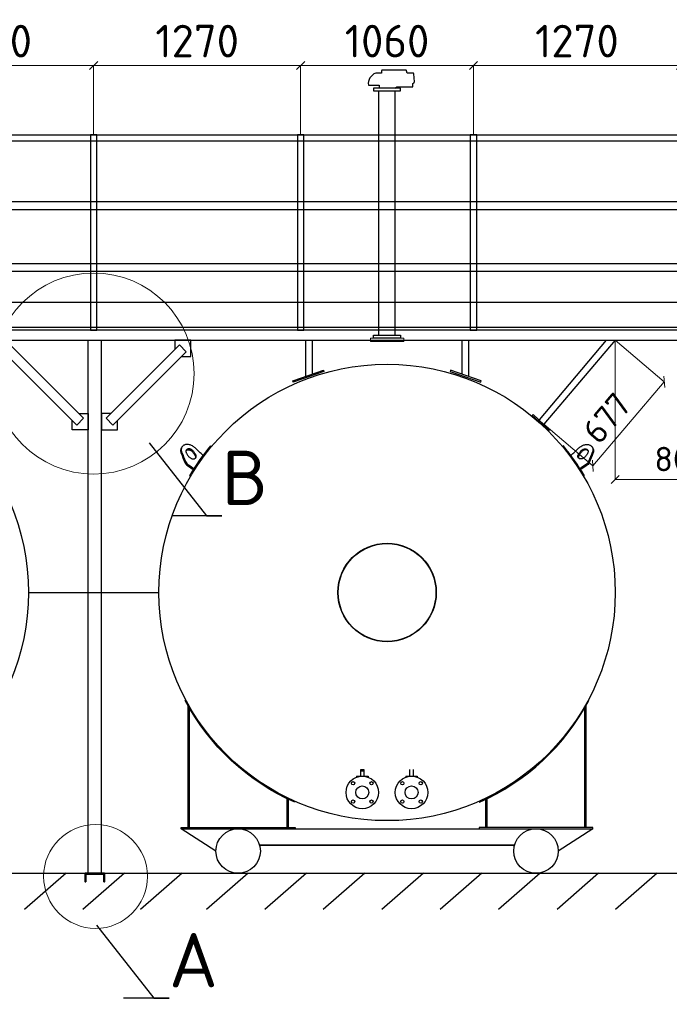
# Model space of a CAD drawing. Header units: millimetres. Extents: x -34827 to 118056, y 11959 to 116489.
# Tile 91 of 105: x 76955 to 80941, y 82444 to 88484. Entities that reach past the tile are written whole.
import ezdxf
from ezdxf import colors
from ezdxf.entities.mleader import LeaderData, LeaderLine
from ezdxf.math import Vec2, Vec3

# ---------------------------------------------------------------- set-up
doc = ezdxf.new("R2010")
doc.units = ezdxf.units.MM
doc.linetypes.add('K5LT32775', pattern=[0])
doc.layers.add('SV-DIM-MECH', color=7, linetype='Continuous')
doc.layers.add('Резервуар', color=7, linetype='Continuous')
doc.layers.add('Размеры', color=7, linetype='Continuous', lineweight=15)
doc.styles.get("Standard").update_dxf_attribs({"font": 'isocpeur.ttf'})
doc.styles.add('Геннадий 1000', font='isocpeur.ttf', dxfattribs={"height": 300})
doc.dimstyles.new('Размер 1000', dxfattribs={"dimtxt": 300, "dimasz": 50, "dimexe": 0.18, "dimexo": 0.0625, "dimgap": 50, "dimtad": 1, "dimdec": 0, "dimrnd": 1, "dimzin": 0, "dimdsep": 46, "dimtxsty": 'Standard', "dimblk": 'OBLIQUE', "dimcen": -0.09, "dimclrd": 5, "dimclre": 5, "dimclrt": 5, "dimadec": 0, "dimazin": 0, "dimtfac": 1, "dimtdec": 0, "dimtofl": 0, "dimtmove": 0, "dimatfit": 3, "dimldrblk": 'OBLIQUE', "dimfxl": 1, "dimtolj": 1, "dimtzin": 0, "dimlwd": 13, "dimlwe": 13, "dimarcsym": 0})

# ---------------------------------------------------------------- blocks, each defined once
blk = doc.blocks.new('_Oblique')
at = {"color": 0, "linetype": 'ByBlock', "lineweight": -2}
blk.add_line((-0.5, -0.5), (0.5, 0.5), dxfattribs=at)
blk = doc.blocks.new('*D231')
at = {"layer": 'Defpoints', "color": 0, "transparency": 16777216}
for p in [(79739.17444772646, 88203.19527927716), (78679.17444772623, 87778.85125811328), (79739.17444772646, 87778.85125811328)]:
    blk.add_point(p, dxfattribs=at)
at = {"layer": 'SV-DIM-MECH', "color": 5, "lineweight": 13, "transparency": 16777216}
for p, q in [((78679.17444772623, 87778.91375811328), (78679.17444772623, 88203.37527927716)), ((78679.17444772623, 88203.19527927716), (79739.17444772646, 88203.19527927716)), ((79739.17444772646, 87778.91375811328), (79739.17444772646, 88203.37527927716))]:
    blk.add_line(p, q, dxfattribs=at)
at = {"layer": 'SV-DIM-MECH', "color": 5, "lineweight": 13, "transparency": 16777216, "xscale": 50, "yscale": 50, "zscale": 50, "rotation": 180}
blk.add_blockref('_Oblique', (78679.17444772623, 88203.19527927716), dxfattribs=at)
at = {"layer": 'SV-DIM-MECH', "color": 5, "lineweight": 13, "transparency": 16777216, "xscale": 50, "yscale": 50, "zscale": 50}
blk.add_blockref('_Oblique', (79739.17444772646, 88203.19527927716), dxfattribs=at)
at = {"layer": 'SV-DIM-MECH', "color": 5, "transparency": 16777216, "insert": (79209.17444772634, 88353.19527927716), "char_height": 200, "attachment_point": 5}
blk.add_mtext('\\A1;1060', dxfattribs=at)
blk = doc.blocks.new('*D152')
at = {"layer": 'Defpoints', "color": 0, "transparency": 16777216}
for p in [(77409.17444772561, 88203.19527927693), (76139.1744477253, 87778.85125811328), (77409.17444772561, 87778.85125811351)]:
    blk.add_point(p, dxfattribs=at)
at = {"layer": 'SV-DIM-MECH', "color": 5, "lineweight": 13, "transparency": 16777216}
for p, q in [((76139.1744477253, 87778.91375811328), (76139.1744477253, 88203.37527927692)), ((76139.1744477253, 88203.19527927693), (77409.17444772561, 88203.19527927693)), ((77409.17444772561, 87778.91375811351), (77409.17444772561, 88203.37527927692))]:
    blk.add_line(p, q, dxfattribs=at)
at = {"layer": 'SV-DIM-MECH', "color": 5, "lineweight": 13, "transparency": 16777216, "xscale": 50, "yscale": 50, "zscale": 50, "rotation": 180}
blk.add_blockref('_Oblique', (76139.1744477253, 88203.19527927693), dxfattribs=at)
at = {"layer": 'SV-DIM-MECH', "color": 5, "lineweight": 13, "transparency": 16777216, "xscale": 50, "yscale": 50, "zscale": 50}
blk.add_blockref('_Oblique', (77409.17444772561, 88203.19527927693), dxfattribs=at)
at = {"layer": 'SV-DIM-MECH', "color": 5, "transparency": 16777216, "insert": (76774.17444772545, 88353.19527927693), "char_height": 200, "attachment_point": 5}
blk.add_mtext('\\A1;1270', dxfattribs=at)
blk = doc.blocks.new('*D153')
at = {"layer": 'Defpoints', "color": 0, "transparency": 16777216}
for p in [(78679.17444772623, 88203.19527927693), (77409.17444772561, 87778.85125811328), (78679.17444772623, 87778.85125811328)]:
    blk.add_point(p, dxfattribs=at)
at = {"layer": 'SV-DIM-MECH', "color": 5, "lineweight": 13, "transparency": 16777216}
for p, q in [((77409.17444772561, 87778.91375811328), (77409.17444772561, 88203.37527927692)), ((77409.17444772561, 88203.19527927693), (78679.17444772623, 88203.19527927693)), ((78679.17444772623, 87778.91375811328), (78679.17444772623, 88203.37527927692))]:
    blk.add_line(p, q, dxfattribs=at)
at = {"layer": 'SV-DIM-MECH', "color": 5, "lineweight": 13, "transparency": 16777216, "xscale": 50, "yscale": 50, "zscale": 50, "rotation": 180}
blk.add_blockref('_Oblique', (77409.17444772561, 88203.19527927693), dxfattribs=at)
at = {"layer": 'SV-DIM-MECH', "color": 5, "lineweight": 13, "transparency": 16777216, "xscale": 50, "yscale": 50, "zscale": 50}
blk.add_blockref('_Oblique', (78679.17444772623, 88203.19527927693), dxfattribs=at)
at = {"layer": 'SV-DIM-MECH', "color": 5, "transparency": 16777216, "insert": (78044.17444772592, 88353.19527927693), "char_height": 200, "attachment_point": 5}
blk.add_mtext('\\A1;1270', dxfattribs=at)
blk = doc.blocks.new('*D154')
at = {"layer": 'Defpoints', "color": 0, "transparency": 16777216}
for p in [(81009.17444772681, 88203.19527927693), (79739.17444772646, 87778.85125811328), (81009.17444772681, 87778.85125811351)]:
    blk.add_point(p, dxfattribs=at)
at = {"layer": 'SV-DIM-MECH', "color": 5, "lineweight": 13, "transparency": 16777216}
for p, q in [((79739.17444772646, 87778.91375811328), (79739.17444772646, 88203.37527927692)), ((79739.17444772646, 88203.19527927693), (81009.17444772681, 88203.19527927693)), ((81009.17444772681, 87778.91375811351), (81009.17444772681, 88203.37527927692))]:
    blk.add_line(p, q, dxfattribs=at)
at = {"layer": 'SV-DIM-MECH', "color": 5, "lineweight": 13, "transparency": 16777216, "xscale": 50, "yscale": 50, "zscale": 50, "rotation": 180}
blk.add_blockref('_Oblique', (79739.17444772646, 88203.19527927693), dxfattribs=at)
at = {"layer": 'SV-DIM-MECH', "color": 5, "lineweight": 13, "transparency": 16777216, "xscale": 50, "yscale": 50, "zscale": 50}
blk.add_blockref('_Oblique', (81009.17444772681, 88203.19527927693), dxfattribs=at)
at = {"layer": 'SV-DIM-MECH', "color": 5, "transparency": 16777216, "insert": (80374.17444772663, 88353.19527927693), "char_height": 200, "attachment_point": 5}
blk.add_mtext('\\A1;1270', dxfattribs=at)
blk = doc.blocks.new('_None')
blk = doc.blocks.new('*D232')
at = {"layer": 'Defpoints', "color": 0, "transparency": 16777216}
for p in [(80609.17444772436, 86518.85125811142), (80910.11059855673, 86263.38056274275), (80170.93751764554, 86002.6224409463)]:
    blk.add_point(p, dxfattribs=at)
at = {"layer": 'SV-DIM-MECH', "color": 5, "lineweight": 13, "transparency": 16777216}
for p, q in [((80609.22209431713, 86518.81080996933), (80910.2478207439, 86263.26407209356)), ((80471.8736684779, 85747.15174557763), (80910.11059855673, 86263.38056274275)), ((80170.9851642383, 86002.58199280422), (80472.01089066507, 85747.03525492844))]:
    blk.add_line(p, q, dxfattribs=at)
at = {"layer": 'SV-DIM-MECH', "color": 5, "lineweight": 13, "transparency": 16777216, "xscale": 50, "yscale": 50, "zscale": 50}
for p, rotation in [((80910.11059855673, 86263.38056274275), 49.67140919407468), ((80471.8736684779, 85747.15174557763), 229.6714091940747)]:
    blk.add_blockref('_Oblique', p, dxfattribs=dict(at, rotation=rotation))
at = {"layer": 'SV-DIM-MECH', "color": 5, "transparency": 16777216, "insert": (80556.91902914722, 86040.48095815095), "char_height": 150, "attachment_point": 5, "rotation": 49.671409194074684}
blk.add_mtext('\\A1;677', dxfattribs=at)
blk = doc.blocks.new('*D233')
at = {"layer": 'Defpoints', "color": 0, "transparency": 16777216}
for p in [(80609.17444772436, 86518.85125811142), (81409.1744477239, 86518.85125811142), (81409.1744477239, 85663.98005041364)]:
    blk.add_point(p, dxfattribs=at)
at = {"layer": 'SV-DIM-MECH', "color": 5, "lineweight": 13, "transparency": 16777216}
for p, q in [((80609.17444772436, 86518.78875811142), (80609.17444772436, 85663.80005041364)), ((81409.1744477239, 86518.78875811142), (81409.1744477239, 85663.80005041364)), ((80609.17444772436, 85663.98005041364), (81409.1744477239, 85663.98005041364))]:
    blk.add_line(p, q, dxfattribs=at)
at = {"layer": 'SV-DIM-MECH', "color": 5, "lineweight": 13, "transparency": 16777216, "xscale": 50, "yscale": 50, "zscale": 50, "rotation": 180}
blk.add_blockref('_Oblique', (80609.17444772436, 85663.98005041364), dxfattribs=at)
at = {"layer": 'SV-DIM-MECH', "color": 5, "lineweight": 13, "transparency": 16777216, "xscale": 50, "yscale": 50, "zscale": 50}
blk.add_blockref('_Oblique', (81409.1744477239, 85663.98005041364), dxfattribs=at)
at = {"layer": 'SV-DIM-MECH', "color": 5, "transparency": 16777216, "insert": (81009.17444772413, 85788.98005041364), "char_height": 150, "attachment_point": 5}
blk.add_mtext('\\A1;800', dxfattribs=at)

msp = doc.modelspace()

# ---------------------------------------------------------------- linework, layer by layer
at = {"color": 6}
for p, q in [((79159.17444446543, 86548.3852601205), (79159.17444446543, 88048.3852601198)), ((79259.17444446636, 86548.3852601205), (79259.17444446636, 88048.3852601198))]:
    msp.add_line(p, q, dxfattribs=at)
at = {"lineweight": 30}
for p, q in [((77376.3696465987, 83247.85125810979), (77376.3696465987, 86518.85125811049)), ((77456.36964659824, 83247.85125810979), (77456.36964659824, 86518.85125811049)), ((80552.605905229, 86518.85125811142), (80141.5475936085, 86029.80105940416)), ((80609.1744477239, 86518.85125811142), (80170.93751764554, 86002.62244094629)), ((80100.0464292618, 86057.35062995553), (80201.18633177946, 85963.82052018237)), ((80100.27460914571, 86057.13961838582), (80105.90078425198, 86062.76579349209)), ((80105.67260436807, 86062.9768050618), (80206.81250688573, 85969.44669528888)), ((80201.18633177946, 85963.82052018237), (80206.81250688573, 85969.44669528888))]:
    msp.add_line(p, q, dxfattribs=at)
msp.add_line((77009.17444772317, 84970.86267038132), (77809.17444772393, 84970.86267038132))
at = {"color": 6, "linetype": 'K5LT32775'}
msp.add_lwpolyline([(79256.95512782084, 88065.05192678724), (79268.78906828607, 88072.44814020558), (79367.50596680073, 88072.44814020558), (79367.50596680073, 88092.51696193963), (79373.02301053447, 88097.72750368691), (79375.654881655, 88100.21315995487, 0.2294751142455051), (79377.07332698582, 88103.94956590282), (79372.75761933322, 88152.68828274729, 0.3885762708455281), (79368.19214933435, 88156.86735361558), (79367.78630510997, 88156.86735361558), (79333.44322183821, 88156.86735361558), (79329.31262961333, 88171.02938315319), (79328.9383240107, 88172.31271656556, 0.333333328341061), (79324.53832403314, 88175.61271648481), (79180.25307379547, 88175.61271648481, 0.414213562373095), (79175.66974046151, 88171.02938315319), (79175.66974046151, 88156.86735361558), (79139.74112589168, 88156.86735361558, 0.3446318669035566), (79094.67849453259, 88082.21135077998), (79161.39376111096, 88082.21135077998), (79161.39376111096, 88065.05192678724)], format="xyb", dxfattribs=at)
at = {"color": 6}
for points in [[(79125.84111113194, 88048.3852601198), (79292.50777779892, 88048.3852601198), (79292.50777779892, 88065.05192678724), (79125.84111113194, 88065.05192678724)], [(79125.84111113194, 86548.3852601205), (79292.50777779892, 86548.3852601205), (79292.50777779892, 86531.71859345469), (79125.84111113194, 86531.71859345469)]]:
    msp.add_lwpolyline(points, close=True, dxfattribs=at)
at = {"lineweight": 30}
for points in [[(69549.17444772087, 87778.85125810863), (85309.17444772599, 87778.85125810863)], [(79360.35133787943, 87778.85125811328), (79460.35133787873, 87778.85125811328)], [(85309.17444772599, 87738.85125811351), (69549.17444772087, 87738.85125811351)], [(79460.35133787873, 87738.85125811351), (79360.35133787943, 87738.85125811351)], [(69549.17444772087, 87368.85125811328), (85309.17444772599, 87368.85125811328)], [(79360.35133787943, 87368.85125811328), (79460.35133787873, 87368.85125811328)], [(85309.17444772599, 87318.85125811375), (69549.17444772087, 87318.85125811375)], [(79460.35133787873, 87318.85125811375), (79360.35133787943, 87318.85125811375)], [(69549.17444772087, 86988.85125811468), (85309.17444772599, 86988.85125811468)], [(79360.35133787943, 86988.85125811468), (79460.35133787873, 86988.85125811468)], [(85309.17444772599, 86938.85125811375), (69549.17444772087, 86938.85125811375)], [(79460.35133787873, 86938.85125811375), (79360.35133787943, 86938.85125811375)], [(85309.17444772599, 86748.85125811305), (69549.17444772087, 86748.85125811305), (69549.17444772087, 86598.85125811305), (85309.17444772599, 86598.85125811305)], [(85309.17444772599, 86578.85125811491), (69509.17444772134, 86578.85125811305), (69509.17444772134, 86518.85125811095), (85309.17444772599, 86518.85125811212)], [(77240.00458590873, 83247.85125811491), (76984.49592024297, 83026.79251186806)], [(77598.43784556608, 83247.85125811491), (77342.92917990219, 83026.79251186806)], [(77952.51469594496, 83247.85125811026), (77697.00603027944, 83026.79251186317)], [(78356.87110521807, 83247.85125811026), (78101.36243955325, 83026.79251186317)], [(78715.30436487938, 83247.85125811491), (78459.7956992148, 83026.79251186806)], [(79073.73762453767, 83247.85125811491), (78818.22895887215, 83026.79251186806)], [(79432.17088418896, 83247.85125811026), (79176.66221852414, 83026.79251186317)], [(79790.60414384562, 83247.85125811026), (79535.0954781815, 83026.79251186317)], [(80149.0374035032, 83247.85125811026), (79893.52873783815, 83026.79251186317)], [(80507.47066315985, 83247.85125811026), (80251.96199749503, 83026.79251186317)], [(80865.90392282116, 83247.85125811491), (80610.39525715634, 83026.79251186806)]]:
    msp.add_lwpolyline(points, dxfattribs=at)
for points in [[(77389.17444772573, 87778.85125811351), (77389.17444772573, 86578.85125811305), (77429.1744477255, 86578.85125811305), (77429.1744477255, 87778.85125811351)], [(78659.17444772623, 87778.85125811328), (78659.17444772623, 86578.85125811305), (78699.17444772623, 86578.85125811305), (78699.17444772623, 87778.85125811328)], [(79719.17444772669, 87778.85125811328), (79719.17444772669, 86578.85125811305), (79759.17444772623, 86578.85125811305), (79759.17444772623, 87778.85125811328)]]:
    msp.add_lwpolyline(points, close=True, dxfattribs=at)
at = {"color": 6}
msp.add_lwpolyline([(79109.17444772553, 86516.73999097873), (79109.17444772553, 86510.74854998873)], dxfattribs=at)
at = {"lineweight": 35}
msp.add_lwpolyline([(77362.36964659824, 83243.35125811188), (77471.86964659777, 83243.35125811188), (77471.86964659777, 83243.35125811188), (77471.86964659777, 83195.85125811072), (77476.3696465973, 83195.85125811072), (77476.3696465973, 83247.85125810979), (77416.36964659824, 83247.85125810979), (77356.36964659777, 83247.85125810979), (77356.36964659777, 83195.85125811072), (77360.86964659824, 83195.85125811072), (77360.86964659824, 83243.35125811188), (77360.86964659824, 83243.35125811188), (77470.36964659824, 83243.35125811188)], dxfattribs=at)
at = {"layer": 'Размеры', "lineweight": 30}
for points in [[(77948.7743757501, 86418.82958039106), (78006.3479688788, 86418.82958039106), (78006.3479688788, 86518.82958039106), (77906.3479688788, 86518.82958039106), (77906.3479688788, 86461.25598726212)], [(77318.79605346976, 86068.85125811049), (77376.3696465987, 86068.85125811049), (77376.3696465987, 85968.85125811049), (77276.3696465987, 85968.85125811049), (77276.3696465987, 86026.42485123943)], [(77513.9432397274, 86068.85125811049), (77456.3696465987, 86068.85125811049), (77456.3696465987, 85968.85125811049), (77556.3696465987, 85968.85125811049), (77556.3696465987, 86026.42485123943)]]:
    msp.add_lwpolyline(points, dxfattribs=at)
for points in [[(76855.15644316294, 86447.63805467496), (77305.15644316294, 85997.63805467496), (77347.582850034, 86040.06446154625), (76897.582850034, 86490.06446154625)], [(77977.582850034, 86447.63805467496), (77527.582850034, 85997.63805467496), (77485.15644316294, 86040.06446154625), (77935.15644316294, 86490.06446154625)]]:
    msp.add_lwpolyline(points, close=True, dxfattribs=at)
at = {"layer": 'Размеры'}
for centre, radius in [((77409.17444772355, 86313.46306152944), 616.4749448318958), ((77421.00633320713, 83228.69548139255), 318.6841159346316)]:
    msp.add_circle(centre, radius, dxfattribs=at)
at = {"layer": 'Резервуар', "color": 6, "linetype": 'K5LT32775', "lineweight": 20}
for p, q in [((79311.52822803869, 86531.71859345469), (79106.82066089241, 86531.71859345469)), ((79106.82066089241, 86516.73999097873), (79106.82066089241, 86531.71859345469)), ((79311.52822803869, 86516.73999097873), (79106.82066089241, 86516.73999097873)), ((79106.82066089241, 86510.74854998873), (79311.52822803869, 86510.74854998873)), ((79106.82066089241, 86510.74854998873), (79106.82066089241, 86508.85125811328)), ((79132.28428509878, 86516.73999097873), (79135.28000559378, 86513.74427048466)), ((79132.28428509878, 86510.74854998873), (79135.28000559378, 86513.74427048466)), ((79135.28000559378, 86513.74427048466), (79283.06888333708, 86513.74427048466)), ((79286.06460383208, 86516.73999097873), (79283.06888333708, 86513.74427048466)), ((79286.06460383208, 86510.74854998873), (79283.06888333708, 86513.74427048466)), ((79311.52822803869, 86516.73999097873), (79311.52822803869, 86531.71859345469)), ((79311.52822803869, 86510.74854998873), (79311.52822803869, 86508.85125811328))]:
    msp.add_line(p, q, dxfattribs=at)
at = {"layer": 'Резервуар', "color": 6, "linetype": 'K5LT32775', "lineweight": 30}
for p, q in [((77987.91909822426, 84276.57817681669), (77987.91909822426, 83528.83984584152)), ((77995.90768595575, 84262.62973166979), (77995.90768595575, 83528.83984584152)), ((78595.0517658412, 83706.07904022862), (78595.0517658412, 83528.83984584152)), ((78603.04035357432, 83702.22978676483), (78603.04035357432, 83528.83984584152)), ((79815.30854187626, 83528.83984584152), (79815.30854187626, 83702.22978676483)), ((79823.29712960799, 83528.83984584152), (79823.29712960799, 83706.07904022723))]:
    msp.add_line(p, q, dxfattribs=at)
at = {"layer": 'Резервуар', "color": 6}
for p, q in [((79022.45160540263, 83844.3599564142), (79092.35174805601, 83844.3599564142)), ((79022.45160540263, 83844.3599564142), (79022.45160540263, 83837.90605409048)), ((79092.35174805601, 83844.3599564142), (79092.35174805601, 83837.90605409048)), ((79324.53852198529, 83844.3599564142), (79394.43866463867, 83844.3599564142)), ((79324.53852198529, 83844.3599564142), (79324.53852198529, 83837.90605409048)), ((79394.43866463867, 83844.3599564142), (79394.43866463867, 83837.90605409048))]:
    msp.add_line(p, q, dxfattribs=at)
at = {"layer": 'Резервуар', "color": 6, "lineweight": 30}
for p, q in [((79047.41594206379, 83844.3599564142), (79047.41594206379, 83884.3599564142)), ((79047.41594206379, 83884.3599564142), (79067.41594206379, 83884.3599564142)), ((79047.41594206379, 83876.3599564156), (79067.41594206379, 83876.3599564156)), ((79067.41594206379, 83884.3599564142), (79067.41594206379, 83844.3599564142)), ((79349.50285864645, 83844.3599564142), (79349.50285864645, 83884.3599564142)), ((79369.50285864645, 83884.3599564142), (79369.50285864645, 83844.3599564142))]:
    msp.add_line(p, q, dxfattribs=at)
at = {"layer": 'Резервуар', "lineweight": 30}
msp.add_line((68320.73983482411, 83247.85125811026), (86175.44490890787, 83247.85125811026), dxfattribs=at)
for points in [[(78709.88771448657, 86518.85125811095), (78709.88771448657, 86296.19999332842)], [(78749.83065314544, 86518.85125811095), (78749.83065314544, 86310.12118642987)], [(79668.51824230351, 86518.85125811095), (79668.51824230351, 86310.12118642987)], [(79708.46118096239, 86518.85125811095), (79708.46118096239, 86296.19999332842)], [(78633.8724892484, 86261.26799966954), (78630.71571285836, 86268.60641208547), (78819.30454826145, 86334.33471557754), (78821.39283266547, 86326.62390484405), (78633.8724892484, 86261.26799966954)], [(79784.47640620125, 86261.26799966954), (79787.63318259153, 86268.60641208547), (79599.0443471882, 86334.33471557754), (79596.95606278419, 86326.62390484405), (79784.47640620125, 86261.26799966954)]]:
    msp.add_lwpolyline(points, dxfattribs=at)
at = {"layer": 'Резервуар', "color": 6}
for points in [[(78003.93252046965, 85683.17713519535), (77998.39826436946, 85686.44795625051, -0.03552760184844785), (78127.23274144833, 85869.50594960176), (78132.20978510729, 85865.37209765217)], [(80414.41636846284, 85683.17713519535), (80419.95062456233, 85686.44795625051, 0.03552760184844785), (80291.11614748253, 85869.50594960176), (80286.13910382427, 85865.37209765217)], [(78644.88703057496, 83689.62119788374), (78642.46865593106, 83684.13016300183, -0.1685574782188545), (77970.16452250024, 84308.9865830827), (77974.32961534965, 84311.19742197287), (77970.16452250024, 84308.9865830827)], [(79773.4618648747, 83689.62119788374), (79775.88023951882, 83684.13016300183, 0.1685574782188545), (80448.18437294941, 84308.9865830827), (80444.01928009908, 84311.19742197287), (80448.18437294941, 84308.9865830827)]]:
    msp.add_lwpolyline(points, format="xyb", dxfattribs=at)
at = {"layer": 'Резервуар', "color": 6, "linetype": 'K5LT32775', "lineweight": 30}
for points in [[(80422.4412094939, 83528.83984584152), (80422.4412094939, 83756.20333712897), (80422.4412094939, 84262.62973166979)], [(80430.42979722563, 83528.83984584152), (80430.42979722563, 83749.71651708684), (80430.42979722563, 84276.57817681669)], [(77945.97901263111, 83520.85125811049), (77945.97901263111, 83528.83984584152), (78644.98043916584, 83528.83984584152), (78644.98043916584, 83520.85125811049)], [(80472.36988281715, 83520.85125811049), (80472.36988281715, 83528.83984584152), (79773.36845628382, 83528.83984584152), (79773.36845628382, 83520.85125811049)]]:
    msp.add_lwpolyline(points, dxfattribs=at)
at = {"layer": 'Резервуар', "color": 6, "lineweight": 30}
for points in [[(78158.9800985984, 83384.67023593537), (78158.9800985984, 83384.67023593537), (77945.97901263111, 83520.85125811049), (80472.36988281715, 83520.85125811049), (80259.36879685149, 83384.67023593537), (80259.36879685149, 83384.67023593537)], [(78427.21835023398, 83420.79918963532), (78427.21835023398, 83420.79918963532), (79991.32526704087, 83420.79918963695), (79991.32526704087, 83420.79918963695), (78427.21835023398, 83420.79918963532)]]:
    msp.add_lwpolyline(points, dxfattribs=at)
for centre, radius in [((75609.17444772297, 84970.86267038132), 1400.000000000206), ((79209.17444772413, 84970.86267038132), 1400.000000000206), ((79209.17444772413, 84970.86267038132), 300.0000000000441), ((79057.40167672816, 83744.21244430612), 100.0000000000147), ((79359.48859331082, 83744.21244430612), 100.0000000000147), ((79000.91383115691, 83800.70028987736), 10.00000000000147), ((79057.40167672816, 83744.21244430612), 40.00000000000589), ((79113.88952230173, 83800.70028987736), 10.00000000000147), ((79303.00074773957, 83800.70028987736), 10.00000000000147), ((79359.48859331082, 83744.21244430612), 40.00000000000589), ((79415.97643888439, 83800.70028987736), 10.00000000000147), ((79000.91383115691, 83687.72459873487), 10.00000000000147), ((79113.88952230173, 83687.72459873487), 10.00000000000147), ((79303.00074773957, 83687.72459873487), 10.00000000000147), ((79415.97643888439, 83687.72459873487), 10.00000000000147), ((78295.67444772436, 83384.35125811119), 136.5000000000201), ((80122.86916955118, 83384.35125810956), 136.5000000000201)]:
    msp.add_circle(centre, radius, dxfattribs=at)
at = {"layer": 'Резервуар', "color": 6}
msp.add_circle((79209.17444772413, 84970.86267038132), 302.0000000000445, dxfattribs=at)
for points, knots in [([(77948.80684742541, 85859.22614794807), (77948.27359140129, 85858.74565494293), (77947.02073008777, 85857.61675799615), (77945.12942526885, 85853.871744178), (77942.9294741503, 85848.27593589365), (77942.17447349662, 85840.4680598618), (77943.02713739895, 85832.2561068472), (77944.90823781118, 85826.9394464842), (77945.8787439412, 85824.19645017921), (77953.39767576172, 85805.742068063), (77960.91660758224, 85787.28768594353), (77968.43553940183, 85768.83330382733), (77970.77688257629, 85764.45553487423), (77975.46331981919, 85755.69298367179), (77983.43405582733, 85749.75856063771), (77987.42261360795, 85746.78897424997), (77999.49710199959, 85738.89133583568), (78011.57159039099, 85730.99369742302), (78021.89930037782, 85724.23858561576)], [0, 0, 0, 0, 0.02137420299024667, 0.05021773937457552, 0.1241548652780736, 0.2011757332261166, 0.2828193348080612, 0.3698346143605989, 0.3698346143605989, 0.3698346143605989, 1.369834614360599, 1.369834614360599, 1.369834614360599, 1.516792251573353, 1.663985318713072, 1.663985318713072, 1.663985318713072, 2.663985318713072, 2.663985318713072, 2.663985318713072, 2.663985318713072]), ([(78081.45071459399, 85810.59378840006), (78064.5456582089, 85826.52380752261), (78048.246437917, 85842.00559256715), (78031.9472176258, 85857.48737761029), (78029.2950177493, 85859.79866475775), (78024.04553196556, 85864.37338370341), (78015.18585200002, 85869.81922616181), (78005.94406563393, 85874.08366207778), (77996.45079057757, 85876.98602233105), (77987.02939864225, 85878.45473491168), (77977.97119927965, 85878.43038351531), (77969.5635658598, 85876.902900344), (77962.07762484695, 85873.8980769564), (77955.77512317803, 85869.49148750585), (77951.87188905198, 85864.93905077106), (77948.90990356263, 85859.86602810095), (77946.83397758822, 85854.16473969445), (77946.0352693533, 85846.3940358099), (77946.90043053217, 85838.17145419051), (77948.77974906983, 85832.85630926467), (77949.74933588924, 85830.11409481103), (77957.26826770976, 85811.65971269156), (77964.78719953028, 85793.20533057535), (77972.30613134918, 85774.75094845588), (77974.64747452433, 85770.37317950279), (77979.33391176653, 85761.61062829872), (77987.3046477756, 85755.6762052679), (77991.29320555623, 85752.70661887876), (78003.36769394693, 85744.8089804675), (78015.44218233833, 85736.91134205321), (78025.731211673, 85730.18153034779)], [0, 0, 0, 0, 1, 1, 1, 1.105385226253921, 1.208588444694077, 1.310678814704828, 1.410065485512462, 1.505394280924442, 1.595698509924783, 1.680556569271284, 1.760242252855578, 1.835822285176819, 1.909112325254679, 1.937955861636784, 2.011892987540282, 2.088913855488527, 2.170557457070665, 2.257572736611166, 2.257572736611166, 2.257572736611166, 3.257572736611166, 3.257572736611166, 3.257572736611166, 3.404530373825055, 3.551723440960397, 3.551723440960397, 3.551723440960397, 4.551723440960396, 4.551723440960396, 4.551723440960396, 4.551723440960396]), ([(80336.89817433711, 85810.59378840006), (80353.8032307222, 85826.52380752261), (80370.1024510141, 85842.00559256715), (80386.4016713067, 85857.48737761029), (80389.05387118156, 85859.79866475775), (80394.3033569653, 85864.37338370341), (80403.16303693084, 85869.81922616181), (80412.40482329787, 85874.08366207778), (80421.89809835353, 85876.98602233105), (80431.31949028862, 85878.45473491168), (80440.37768964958, 85878.43038351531), (80448.78532307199, 85876.902900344), (80456.27126408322, 85873.8980769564), (80462.57376575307, 85869.49148750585), (80466.47699988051, 85864.93905077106), (80469.43898536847, 85859.86602810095), (80471.51491134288, 85854.16473969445), (80472.31361957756, 85846.3940358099), (80471.44845839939, 85838.17145419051), (80469.56913986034, 85832.85630926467), (80468.59955304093, 85830.11409481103), (80461.0806212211, 85811.65971269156), (80453.56168940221, 85793.20533057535), (80446.04275758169, 85774.75094845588), (80443.7014144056, 85770.37317950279), (80439.01497716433, 85761.61062829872), (80431.0442411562, 85755.6762052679), (80427.0556833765, 85752.70661887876), (80414.98119498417, 85744.8089804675), (80402.90670659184, 85736.91134205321), (80392.6176772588, 85730.18153034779)], [0, 0, 0, 0, 1, 1, 1, 1.105385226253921, 1.208588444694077, 1.310678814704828, 1.410065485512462, 1.505394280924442, 1.595698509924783, 1.680556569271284, 1.760242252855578, 1.835822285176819, 1.909112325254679, 1.937955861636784, 2.011892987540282, 2.088913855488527, 2.170557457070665, 2.257572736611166, 2.257572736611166, 2.257572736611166, 3.257572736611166, 3.257572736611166, 3.257572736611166, 3.404530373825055, 3.551723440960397, 3.551723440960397, 3.551723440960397, 4.551723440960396, 4.551723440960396, 4.551723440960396, 4.551723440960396]), ([(80469.54204150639, 85859.22614794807), (80470.07529752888, 85858.74565494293), (80471.3281588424, 85857.61675799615), (80473.21946366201, 85853.871744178), (80475.41941477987, 85848.27593589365), (80476.17441543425, 85840.4680598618), (80475.32175153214, 85832.2561068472), (80473.44065112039, 85826.9394464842), (80472.47014498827, 85824.19645017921), (80464.95121316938, 85805.742068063), (80457.43228134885, 85787.28768594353), (80449.91334952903, 85768.83330382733), (80447.57200635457, 85764.45553487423), (80442.88556911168, 85755.69298367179), (80434.91483310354, 85749.75856063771), (80430.92627532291, 85746.78897424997), (80418.85178693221, 85738.89133583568), (80406.77729854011, 85730.99369742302), (80396.44958855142, 85724.23858561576)], [0, 0, 0, 0, 0.02137420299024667, 0.05021773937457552, 0.1241548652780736, 0.2011757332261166, 0.2828193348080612, 0.3698346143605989, 0.3698346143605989, 0.3698346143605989, 1.369834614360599, 1.369834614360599, 1.369834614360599, 1.516792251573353, 1.663985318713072, 1.663985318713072, 1.663985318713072, 2.663985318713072, 2.663985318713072, 2.663985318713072, 2.663985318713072])]:
    msp.add_open_spline(points, degree=3, knots=knots, dxfattribs=at)
for points in [[(77980.27658636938, 85822.16961382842), (77977.11196888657, 85827.89745567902), (77975.55250058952, 85833.70401574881), (77975.70200208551, 85839.20272600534), (77977.78991232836, 85844.65234624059), (77981.34288519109, 85848.13595580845), (77986.21933668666, 85850.5966363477), (77992.09462016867, 85851.6248516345), (77998.57759238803, 85851.1521488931), (78005.23665360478, 85849.20999800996), (78011.62848106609, 85845.92769643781), (78017.32754293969, 85841.52376131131), (78022.168592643, 85835.99011847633), (78033.70077662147, 85819.57263832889), (78036.86539411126, 85813.84479648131), (78038.424862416, 85808.03823640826), (78038.424862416, 85802.53546143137), (78036.42684261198, 85797.71473882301), (78032.63447781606, 85793.60629631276), (78027.75802631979, 85791.14561577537), (78021.88274283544, 85790.11740048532), (78015.39977061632, 85790.59010322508), (78008.74070939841, 85792.532254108), (78002.34888193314, 85795.81455568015), (77996.64982005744, 85800.21849080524), (77991.8087702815, 85805.75213373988), (77980.27658636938, 85822.16961382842)], [(77976.1058172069, 85840.96260531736), (77980.7333346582, 85844.07207374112), (77986.34179527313, 85845.55062926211), (77992.68325308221, 85845.53869082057), (77999.33552957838, 85844.03705320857), (78005.85575369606, 85841.14568699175), (78011.80984567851, 85837.05708303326), (78016.80141564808, 85832.04343753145), (78029.8301846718, 85813.6549937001), (78032.99480216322, 85807.92715184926), (78034.55427046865, 85802.12059177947), (78034.40476897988, 85796.62188151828), (78033.98032355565, 85795.01894419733)], [(80438.07230256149, 85822.16961382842), (80441.23692004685, 85827.89745567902), (80442.79638834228, 85833.70401574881), (80442.64688684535, 85839.20272600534), (80440.55897660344, 85844.65234624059), (80437.00600374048, 85848.13595580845), (80432.1295522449, 85850.5966363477), (80426.25426876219, 85851.6248516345), (80419.77129654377, 85851.1521488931), (80413.11223532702, 85849.20999800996), (80406.72040786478, 85845.92769643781), (80401.0213459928, 85841.52376131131), (80396.1802962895, 85835.99011847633), (80384.64811231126, 85819.57263832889), (80381.48349481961, 85813.84479648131), (80379.92402651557, 85808.03823640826), (80379.92402651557, 85802.53546143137), (80381.92204631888, 85797.71473882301), (80385.71441111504, 85793.60629631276), (80390.59086261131, 85791.14561577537), (80396.46614609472, 85790.11740048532), (80402.9491183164, 85790.59010322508), (80409.60817953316, 85792.532254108), (80416.00000699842, 85795.81455568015), (80421.69906887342, 85800.21849080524), (80426.54011864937, 85805.75213373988), (80438.07230256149, 85822.16961382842)], [(80442.24307172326, 85840.96260531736), (80437.61555427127, 85844.07207374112), (80432.00709365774, 85845.55062926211), (80425.66563584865, 85845.53869082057), (80419.01335935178, 85844.03705320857), (80412.49313523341, 85841.14568699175), (80406.53904325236, 85837.05708303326), (80401.54747328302, 85832.04343753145), (80388.5187042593, 85813.6549937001), (80385.35408676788, 85807.92715184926), (80383.79461846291, 85802.12059177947), (80383.94411995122, 85796.62188151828), (80384.36856537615, 85795.01894419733)]]:
    msp.add_spline(points, degree=3, dxfattribs=at)

# ---------------------------------------------------------------- dimensions: what is measured, and where the dimension line sits
at = {"layer": 'SV-DIM-MECH'}
for base, p1, p2, picture, middle in [((77409.17444772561, 88203.19527927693), (76139.1744477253, 87778.85125811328), (77409.17444772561, 87778.85125811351), '*D152', (76774.17444772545, 88353.19527927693)), ((78679.17444772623, 88203.19527927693), (77409.17444772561, 87778.85125811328), (78679.17444772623, 87778.85125811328), '*D153', (78044.17444772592, 88353.19527927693)), ((79739.17444772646, 88203.19527927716), (78679.17444772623, 87778.85125811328), (79739.17444772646, 87778.85125811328), '*D231', (79209.17444772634, 88353.19527927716)), ((81009.17444772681, 88203.19527927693), (79739.17444772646, 87778.85125811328), (81009.17444772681, 87778.85125811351), '*D154', (80374.17444772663, 88353.19527927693))]:
    dim = msp.add_linear_dim(base=base, p1=p1, p2=p2, dimstyle='Размер 1000', override={"dimtxt": 200}, dxfattribs=at)
    dim.commit()
    dim.dimension.update_dxf_attribs({"geometry": picture, "text_midpoint": middle})
dim = msp.add_linear_dim(base=(80910.11059855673, 86263.38056274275), p1=(80170.93751764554, 86002.62244094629), p2=(80609.17444772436, 86518.85125811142), angle=49.67140919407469, dimstyle='Размер 1000', override={"dimtxt": 150}, dxfattribs=at)
dim.commit()
dim.dimension.update_dxf_attribs({"geometry": '*D232', "text_midpoint": (80652.21221468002, 85959.58467399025), "dimtype": 161})
dim = msp.add_aligned_dim(p1=(80609.17444772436, 86518.85125811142), p2=(81409.1744477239, 86518.85125811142), distance=-854.8712076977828, dimstyle='Размер 1000', override={"dimtxt": 150}, dxfattribs=at)
dim.commit()
dim.dimension.update_dxf_attribs({"geometry": '*D233', "text_midpoint": (81009.17444772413, 85788.98005041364)})

# ---------------------------------------------------------------- leaders
at = {"layer": 'Размеры'}
ml = msp.add_multileader_mtext('Standard', dxfattribs=at)
ml.set_content('В', color=256, style='Геннадий 1000')
ml.set_leader_properties(color=5)
ml.set_arrow_properties(name='NONE')
ml.build(insert=Vec2(0, 0))
ml.multileader.update_dxf_attribs({"text_left_attachment_type": 6, "text_right_attachment_type": 6, "arrow_head_size": 100})
ctx = ml.context
ctx.base_point, ctx.char_height, ctx.arrow_head_size, ctx.landing_gap_size, ctx.plane_origin = Vec3(78195.1504526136, 85440.75034799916), 333.3333333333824, 100, 0, Vec3(77942.93380500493, 86458.03999678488)
ctx.left_attachment, ctx.right_attachment = 6, 6
notes = []
notes.append((ctx, [(1, (1, 1, 0), (78102.31120275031, 85440.75034799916), (1, 0), 92.83924986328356, [(0, [(77749.32625638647, 85889.29091198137)], 0, [])])]))
ctx.mtext.insert, ctx.mtext.flow_direction = Vec3(78195.1504526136, 85840.75034799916), 5
ml = msp.add_multileader_mtext('Standard', dxfattribs=at)
ml.set_content('А', color=256, style='Геннадий 1000')
ml.set_leader_properties(color=5)
ml.set_arrow_properties(name='NONE')
ml.build(insert=Vec2(0, 0))
ml.multileader.update_dxf_attribs({"text_left_attachment_type": 6, "text_right_attachment_type": 6, "arrow_head_size": 100})
ctx = ml.context
ctx.base_point, ctx.char_height, ctx.arrow_head_size, ctx.landing_gap_size, ctx.plane_origin = Vec3(77871.59259694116, 82481.78411412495), 333.3333333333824, 100, 0, Vec3(77619.37594933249, 83499.07376291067)
ctx.left_attachment, ctx.right_attachment = 6, 6
notes.append((ctx, [(1, (1, 1, 0), (77778.75334707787, 82481.78411412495), (1, 0), 92.83924986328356, [(0, [(77425.76840071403, 82930.3246781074)], 0, [])])]))
ctx.mtext.insert, ctx.mtext.flow_direction = Vec3(77871.59259694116, 82881.78411412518), 5
for ctx, leaders in notes:
    for number, flags, end, landing, length, lines in leaders:
        leader = LeaderData()
        leader.index, (leader.has_last_leader_line, leader.has_dogleg_vector, leader.attachment_direction) = number, flags
        leader.last_leader_point, leader.dogleg_vector, leader.dogleg_length = Vec3(end), Vec3(landing), length
        for number, points, colour, breaks in lines:
            line = LeaderLine()
            line.index, line.vertices, line.color, line.breaks = number, Vec3.list(points), colors.encode_raw_color(colour), breaks
            leader.lines.append(line)
        ctx.leaders.append(leader)

doc.saveas('drawing.dxf')
